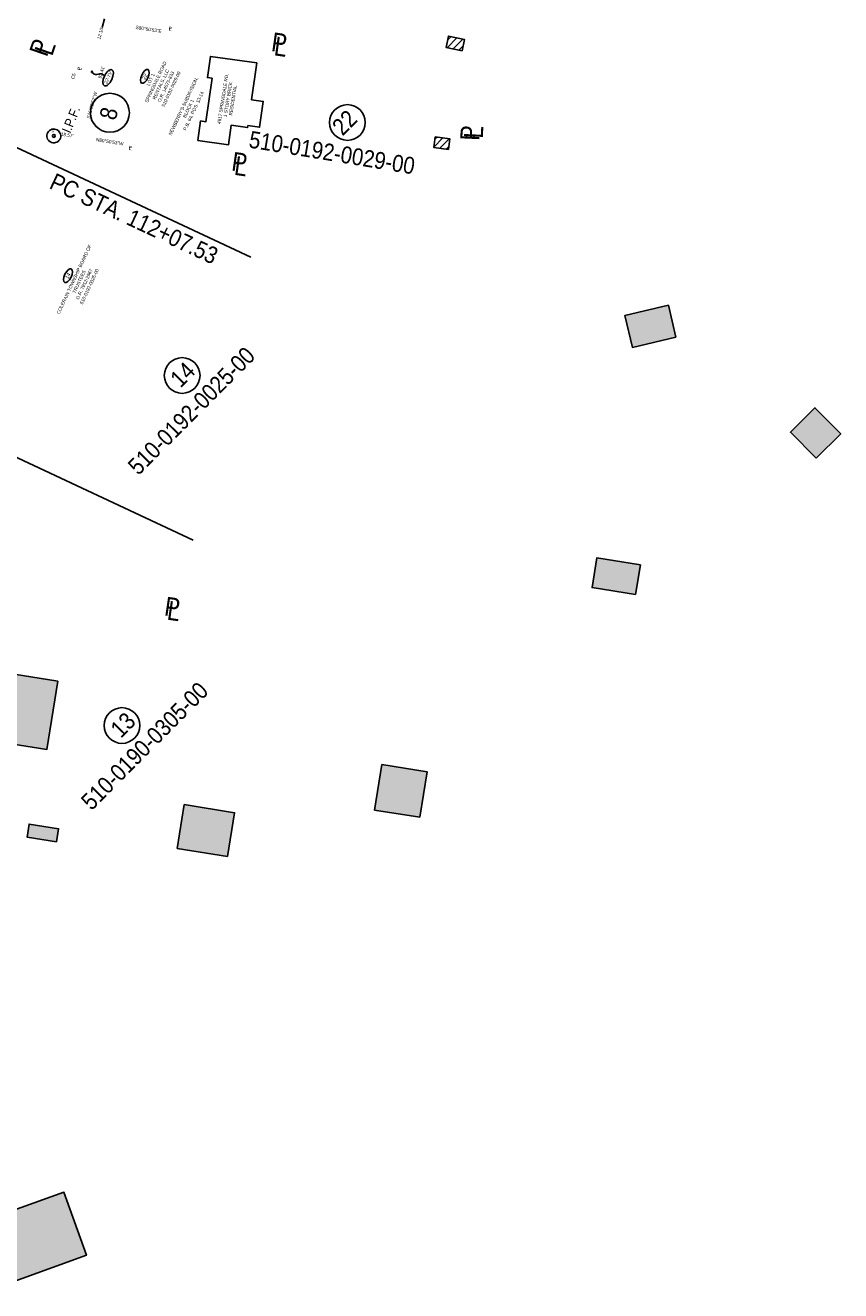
# Model space of a CAD drawing. Header units: feet. Extents: x 1337942 to 1371443, y 457715 to 485384.
# Tile 5 of 14: x 1370041 to 1370644, y 458502 to 459438. Entities that reach past the tile are written whole.
import ezdxf
from ezdxf.enums import TextEntityAlignment as Align

# ---------------------------------------------------------------- set-up
doc = ezdxf.new("R2010")
doc.units = ezdxf.units.FT
doc.header["$MEASUREMENT"] = 0
doc.linetypes.add('OhDOT_USTN2', pattern=[0.11, 0.069, -0.041])
for name, color, linetype in [('BD_X_Building', 130, 'Continuous'), ('BD_X_Canopy', 2, 'OhDOT_USTN2'), ('BD_X_Hatch', 247, 'Continuous'), ('BD_X_Text', 134, 'Continuous'), ('RW_P_Text-Boundary', 20, 'Continuous'), ('RW_P_Text-Parcel', 140, 'Continuous'), ('RW_X_Text-CLplat', 30, 'Continuous'), ('RW_X_Text-PropMap', 10, 'Continuous'), ('SC_Scratch10', 7, 'Continuous')]:
    doc.layers.add(name, color=color, linetype=linetype)
doc.styles.add('Slanted', font='font31.shx', dxfattribs={"height": 0.1})
doc.styles.get("Standard").update_dxf_attribs({"font": 'font31.shx'})
doc.styles.add('Style-font31', font='font31.shx')
doc.styles.add('Text - CenterTop 0.14 Italic', font='ariali.ttf', dxfattribs={"height": 0.14})
doc.dimstyles.new('COEC', dxfattribs={"dimscale": 13.9, "dimtxt": 0.18, "dimasz": 0.18, "dimexe": 0.18, "dimexo": 0.0625, "dimgap": 0.09, "dimtad": 1, "dimzin": 0, "dimdsep": 46, "dimtxsty": 'Standard', "dimcen": 0.09, "dimclrd": 256, "dimclre": 256, "dimclrt": 256, "dimaunit": 1, "dimadec": 4, "dimazin": 0, "dimtfac": 1, "dimtofl": 0, "dimtmove": 0, "dimatfit": 3, "dimfxl": 1, "dimtolj": 1, "dimtzin": 0, "dimlwd": -1, "dimlwe": -1, "dimarcsym": 0})

msp = doc.modelspace()

# ---------------------------------------------------------------- hatches: boundary and pattern name
at = {"layer": 'BD_X_Canopy'}
h = msp.add_hatch(color=255, dxfattribs=at)
h.dxf.hatch_style = 1
h.paths.add_polyline_path([(1370516.704, 459230.643), (1370484.579, 459223.153), (1370490.113, 459199.421), (1370522.237, 459206.911)])
h = msp.add_hatch(color=255, dxfattribs=at)
h.dxf.hatch_style = 1
h.paths.add_polyline_path([(1370644.164, 459135.584), (1370625.14, 459154.787), (1370606.95, 459136.765), (1370625.973, 459117.563)])
h = msp.add_hatch(color=255, dxfattribs=at)
h.dxf.hatch_style = 1
h.paths.add_polyline_path([(1370496.072, 459038.666), (1370463.789, 459043.85), (1370460.255, 459021.844), (1370492.539, 459016.66)])
h = msp.add_hatch(color=255, dxfattribs=at)
h.dxf.hatch_style = 1
h.paths.add_polyline_path([(1370065.197, 458952.546), (1369968.054, 458968.144), (1369970.057, 458981.107), (1369954.025, 458983.682), (1369949.853, 458957.702), (1369951.461, 458957.444), (1369946.739, 458928.034), (1369961.164, 458925.718), (1369961.712, 458928.644), (1370016.741, 458919.808), (1370014.979, 458908.833), (1370057.093, 458902.071)])
h = msp.add_hatch(color=255, dxfattribs=at)
h.dxf.hatch_style = 1
h.paths.add_polyline_path([(1370338.361, 458885.589), (1370304.836, 458890.972), (1370299.442, 458857.38), (1370332.968, 458851.997)])
h = msp.add_hatch(color=255, dxfattribs=at)
h.dxf.hatch_style = 1
h.paths.add_polyline_path([(1370195.947, 458855.407), (1370158.71, 458861.385), (1370153.517, 458829.041), (1370190.754, 458823.062)])
h = msp.add_hatch(color=255, dxfattribs=at)
h.dxf.hatch_style = 1
h.paths.add_polyline_path([(1370065.847, 458843.493), (1370043.985, 458847.004), (1370042.444, 458837.405), (1370064.306, 458833.895)])
h = msp.add_hatch(color=255, dxfattribs=at)
h.dxf.hatch_style = 1
h.paths.add_polyline_path([(1370069.702, 458574.784), (1369996.753, 458548.615), (1370013.479, 458501.991), (1370086.427, 458528.16)])
at = {"layer": 'BD_X_Hatch'}
h = msp.add_hatch(dxfattribs=at)
h.set_pattern_fill('ANSI31', color=256, scale=30)
h.paths.add_polyline_path([(1370366.032, 459427.074), (1370354.134, 459429.666), (1370352.289, 459421.194), (1370364.187, 459418.603)])
h = msp.add_hatch(dxfattribs=at)
h.set_pattern_fill('ANSI31', color=256, scale=30)
h.paths.add_polyline_path([(1370355.172, 459353.613), (1370344.332, 459355.138), (1370343.232, 459347.316), (1370354.072, 459345.792)])

# ---------------------------------------------------------------- linework, layer by layer
at = {"layer": 'BD_X_Building'}
for points in [[(1370364.187, 459418.603), (1370352.289, 459421.194), (1370354.134, 459429.666), (1370366.032, 459427.074)], [(1370354.072, 459345.792), (1370343.232, 459347.316), (1370344.332, 459355.138), (1370355.172, 459353.613)], [(1370522.237, 459206.911), (1370516.704, 459230.643), (1370484.579, 459223.153), (1370490.113, 459199.421)], [(1370625.973, 459117.563), (1370606.95, 459136.765), (1370625.14, 459154.787), (1370644.164, 459135.584)], [(1370492.539, 459016.66), (1370496.072, 459038.666), (1370463.789, 459043.85), (1370460.255, 459021.844)], [(1370332.968, 458851.997), (1370338.361, 458885.589), (1370304.836, 458890.972), (1370299.442, 458857.38)], [(1370190.754, 458823.062), (1370195.947, 458855.407), (1370158.71, 458861.385), (1370153.517, 458829.041)], [(1370064.306, 458833.895), (1370065.847, 458843.493), (1370043.985, 458847.004), (1370042.444, 458837.405)], [(1370013.479, 458501.991), (1370086.427, 458528.16), (1370069.702, 458574.784), (1369996.753, 458548.615)]]:
    msp.add_lwpolyline(points, close=True, dxfattribs=at)
at = {"layer": 'BD_X_Building', "flags": 128}
for points in [[(1370212.295, 459409.794), (1370208.457, 459382.505), (1370217.097, 459381.29), (1370214.421, 459362.264), (1370205.782, 459363.479), (1370205.571, 459361.977), (1370193.511, 459363.673), (1370191.496, 459349.345), (1370168.785, 459352.539), (1370170.8, 459366.866), (1370174.738, 459366.312), (1370179.262, 459398.481), (1370175.907, 459398.953), (1370178.107, 459414.601)], [(1370065.197, 458952.546), (1370057.093, 458902.071), (1370014.979, 458908.833), (1370016.741, 458919.808), (1369961.712, 458928.644), (1369961.164, 458925.718), (1369946.739, 458928.034), (1369951.461, 458957.444), (1369949.853, 458957.702), (1369954.025, 458983.682), (1369970.057, 458981.107), (1369968.054, 458968.144)]]:
    msp.add_lwpolyline(points, close=True, dxfattribs=at)
at = {"layer": 'RW_P_Text-Parcel', "const_width": 0.525}
msp.add_lwpolyline([(1370090.869, 459403.155, 1), (1370090.344, 459403.153, 1)], format="xyb", close=True, dxfattribs=at)
at = {"layer": 'RW_P_Text-Parcel'}
for centre, radius in [((1370090.606, 459403.154), 0.525), ((1370062.285, 459355.789, 906.801), 1.05)]:
    msp.add_circle(centre, radius, dxfattribs=at)
for centre, major_axis, ratio in [((1370102.425, 459398.833), (2.777, 5.939), 0.4567071), ((1370129.589, 459399.773), (2.356, 5.039), 0.4566996), ((1370072.746, 459252.405), (2.356, 5.039), 0.4566996)]:
    msp.add_ellipse(centre, major_axis=major_axis, ratio=ratio, dxfattribs=at)
msp.add_open_spline([(1370099.763, 459400.209), (1370099.652, 459400.343), (1370099.212, 459400.847), (1370098.287, 459401.585), (1370096.697, 459401.819), (1370095.025, 459401.443), (1370093.282, 459401.101), (1370091.452, 459401.558), (1370090.931, 459402.543), (1370090.68, 459403.016), (1370090.655, 459403.062), (1370090.631, 459403.108), (1370090.606, 459403.154)], degree=3, knots=[0.6108391, 0.6108391, 0.6108391, 0.6108391, 1.3481612, 3.4385743, 5.4475307, 7.9042172, 10.6469584, 12.998967, 15.1777723, 15.1777723, 15.1777723, 15.3896935, 15.3896935, 15.3896935, 15.3896935], dxfattribs=at)
at = {"layer": 'RW_X_Text-CLplat'}
msp.add_line((1370207.951, 459266.184), (1370026.779, 459350.901), dxfattribs=at)
msp.add_circle((1370103.748, 459372.937), 14.4, dxfattribs=at)
msp.add_arc((1370062.285, 459355.789, 906.801), 5.1, 342.053677, 341.053677, dxfattribs=at)
at = {"layer": 'RW_X_Text-PropMap'}
for centre in [(1370279.386, 459365.734), (1370157.192, 459178.671), (1370112.674, 458919.873)]:
    msp.add_circle(centre, 13.2, dxfattribs=at)
at = {"layer": 'SC_Scratch10', "color": 30}
msp.add_line((1369712.41, 459268.808), (1370165.338, 459057.015), dxfattribs=at)

# ---------------------------------------------------------------- texts
at = {"layer": 'BD_X_Text', "insert": (1370181.988, 459358.073), "char_height": 2.5, "attachment_point": 1, "rotation": 80.873624, "line_spacing_factor": 0.9, "style": 'Slanted'}
msp.add_mtext_dynamic_manual_height_columns('\\A1;\\pxqc;{\\W0.9;4617 SPRINGDALE RD.\\P1 STORY BRICK\\PRESIDENTIAL}', width=51.46918, gutter_width=0.7, heights=[31.601], dxfattribs=at)
at = {"layer": 'RW_P_Text-Boundary', "style": 'Style-font31'}
for s, rotation, p in [("12.10'", 73.952142, (1370096.57, 459427.017)), ('S80°50\'53"E', 350.848056, (1370122.618, 459434.958)), ('S16°02\'52"W           92.41\'', 73.952142, (1370088.887, 459368.445)), ('C5', 69.975565, (1370077.159, 459397.497)), ("18.57'", 350.848056, (1370067.313, 459356.077)), ('N80°50\'53"W', 350.848056, (1370093.314, 459351.959))]:
    msp.add_text(s, height=2.5, rotation=rotation, dxfattribs=at).set_placement(p)
at = {"layer": 'RW_P_Text-Parcel', "style": 'Style-font31'}
for s, rotation, p in [('P', 350.853889, (1370147.041, 459434.225)), ('L', 350.853889, (1370147.387, 459433.611)), ('P', 71.428878, (1370081.768, 459404.129)), ('L', 71.428878, (1370082.525, 459404.221)), ('P', 350.853889, (1370117.504, 459346.093)), ('L', 350.853889, (1370117.849, 459345.478))]:
    msp.add_text(s, height=2.5, rotation=rotation, dxfattribs=at).set_placement(p)
at = {"layer": 'RW_P_Text-Parcel', "style": 'Text - CenterTop 0.14 Italic'}
for s, height, rotation, p in [('22-TV', 2.5, 64.938909, (1370103.614, 459398.3)), ('22', 2.8, 64.938889, (1370130.799, 459399.056)), ('14', 2.8, 64.938889, (1370073.956, 459251.688))]:
    msp.add_text(s, height=height, rotation=rotation, dxfattribs=at).set_placement(p, align=Align.CENTER)
at = {"layer": 'RW_P_Text-Parcel'}
msp.add_text('I.P.F.', height=1.4, rotation=66.848823, dxfattribs=at).set_placement((1370061.78, 459357.593, 906.801))
at = {"layer": 'RW_P_Text-Parcel', "char_height": 2.5, "attachment_point": 2, "rotation": 64.938909, "style": 'Style-font31'}
for s, insert in [('LOT 1\\PSPRINGDALE ROAD\\PRENTALS, LLC\\PO.R. 14675-833\\P510-0192-0029-00', (1370132.73, 459397.986)), ("NEWBERRY'S SUBDIVISION,\\PBLOCK 1\\PP.B. 64, PGS. 13-14", (1370156.914, 459378.3)), ('COLERAIN TOWNSHIP BOARD OF TRUSTEES\\PO.R. 7912-2967\\P510-0192-0025-00', (1370076.074, 459250.269))]:
    msp.add_mtext_dynamic_manual_height_columns(s, width=54.92455, gutter_width=50, heights=[55.93], dxfattribs=dict(at, insert=insert))
at = {"layer": 'RW_X_Text-CLplat', "width": 0.9}
msp.add_text('I.P.F.', height=7, rotation=67.791271, dxfattribs=at).set_placement((1370074.419, 459357.304, 906.801))
msp.add_text('8', height=12.5, rotation=75.519722, dxfattribs=at).set_placement((1370108.924, 459370.832), align=Align.CENTER)
at = {"layer": 'RW_X_Text-CLplat', "style": 'Style-font31', "width": 0.9}
msp.add_text('PC STA. 112+07.53', height=12.5, rotation=334.938889, dxfattribs=at).set_placement((1370058.147, 459317.416))
at = {"layer": 'RW_X_Text-PropMap', "style": 'Style-font31', "width": 0.9}
for s, height, rotation, p in [('P', 14, 351.755556, (1370222.475, 459418.645)), ('P', 14, 70.910739, (1370057.06, 459413.655)), ('L', 14, 70.910739, (1370060.941, 459414.269)), ('L', 14, 351.755556, (1370224.49, 459415.524)), ('22', 12.5, 45.156667, (1370275.833, 459355.343)), ('510-0192-0029-00', 12.5, 350.69406, (1370205.92, 459347.317)), ('P', 14, 87.377633, (1370376.765, 459352.031)), ('L', 14, 87.377633, (1370379.501, 459353.669)), ('P', 14, 351.755556, (1370193.057, 459330.272)), ('L', 14, 351.755556, (1370195.072, 459327.15)), ('510-0192-0025-00', 12.5, 45.156667, (1370124.809, 459104.326)), ('14', 12.5, 45.156667, (1370156.062, 459168.978)), ('P', 14, 351.755556, (1370143.397, 459001.363)), ('L', 14, 351.755556, (1370145.412, 458998.242)), ('510-0190-0305-00', 12.5, 45.156667, (1370090.184, 458856.531)), ('13', 12.5, 45.156667, (1370111.913, 458910.024))]:
    msp.add_text(s, height=height, rotation=rotation, dxfattribs=at).set_placement(p)

# ---------------------------------------------------------------- leaders
at = {"layer": 'RW_P_Text-Boundary'}
msp.add_leader([(1370099.834, 459442.264), (1370098.011, 459435.926)], dimstyle='COEC', override={"dimscale": 13, "dimgap": 0.09, "dimtad": 0}, dxfattribs=at)

doc.saveas('drawing.dxf')
